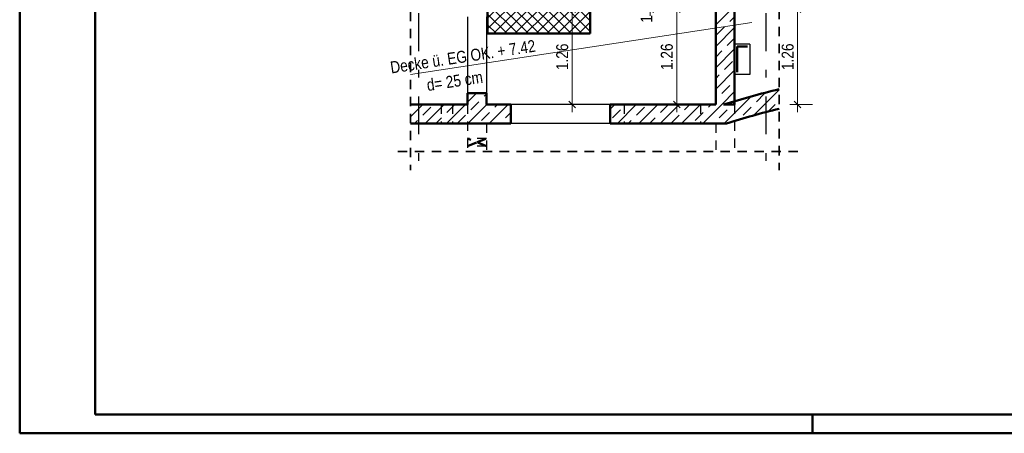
# Model space of a CAD drawing. Header units: millimetres. Extents: x 0 to 60.3, y -32.3 to 42.
# Tile 17 of 57: x 0 to 13, y 0 to 5.5. Entities that reach past the tile are written whole.
import ezdxf

# ---------------------------------------------------------------- set-up
doc = ezdxf.new("R2010")
doc.units = ezdxf.units.MM
doc.linetypes.add('DASHDOTX2', pattern=[2, 1, -0.5, 0, -0.5])
doc.linetypes.add('HIDDEN', pattern=[0.375, 0.25, -0.125])
doc.layers.add('Achsen', color=7, linetype='Continuous', lineweight=20)
doc.layers.add('Schraffuren', color=7, linetype='Continuous', lineweight=20)
doc.styles.add('Arial Narrow', font='ARIALN.TTF')
doc.dimstyles.new('Arch_Strakon_dimstyle', dxfattribs={"dimtxt": 15.75, "dimasz": 1, "dimexe": 1.25, "dimexo": 0.0625, "dimgap": 1, "dimtad": 0, "dimdec": 4, "dimzin": 12, "dimdsep": 46, "dimtxsty": 'Arial Narrow', "dimblk": 'Arrowhead_Tick', "dimsah": 1, "dimcen": 0, "dimse1": 1, "dimse2": 1, "dimclrd": 6, "dimclrt": 2, "dimazin": 0, "dimtfac": 1, "dimtdec": 4, "dimtmove": 0, "dimatfit": 3, "dimldrblk": 'NONE', "dimfxl": 1, "dimtvp": 1, "dimtolj": 1, "dimtzin": 0, "dimlwd": 13, "dimarcsym": 2})
pattern_1 = [(45, (0, 0), (-0.1414214, 0.1414214), [0.15, -0.1]), (45, (-0.07071, 0.07071), (-0.1414214, 0.1414214), [])]

# ---------------------------------------------------------------- blocks, each defined once
blk = doc.blocks.new('Arrowhead_Tick')
at = {"color": 0, "linetype": 'Continuous', "lineweight": -2}
for p, q in [((0, 20), (0, -10)), ((-1, 0), (0, 0)), ((10, 0), (0, 0))]:
    blk.add_line(p, q, dxfattribs=at)
at = {"color": 2, "linetype": 'Continuous', "lineweight": 35}
blk.add_line((4.4, 4.4), (-4.4, -4.4), dxfattribs=at)
blk = doc.blocks.new('*D131')
at = {"color": 6, "linetype": 'Continuous', "lineweight": 13}
for p, q in [((6.191, 12.195), (7.69, 12.195)), ((9.206, 12.195), (8.19, 12.195))]:
    blk.add_line(p, q, dxfattribs=at)
at = {"layer": 'Defpoints', "color": 0}
for p in [(9.216, 12.195), (6.181, 4.347), (9.216, 4.347)]:
    blk.add_point(p, dxfattribs=at)
at = {"color": 6, "lineweight": 13, "xscale": 0.01, "yscale": 0.01, "zscale": 0.01}
blk.add_blockref('Arrowhead_Tick', (9.216, 12.195), dxfattribs=at)
at = {"color": 6, "lineweight": 13, "xscale": 0.01, "yscale": 0.01, "zscale": 0.01, "rotation": 180}
blk.add_blockref('Arrowhead_Tick', (6.181, 12.195), dxfattribs=at)
at = {"color": 2, "lineweight": 35, "insert": (7.94, 12.234), "char_height": 0.1575, "attachment_point": 5, "style": 'Arial Narrow'}
blk.add_mtext('\\A1;3.03{\\A1;\\H.6x;\\S5;}', dxfattribs=at)
blk = doc.blocks.new('_None')
blk = doc.blocks.new('*D132')
at = {"color": 6, "linetype": 'Continuous', "lineweight": 13}
blk.add_line((8.7, 4.357), (8.7, 5.599), dxfattribs=at)
at = {"layer": 'Defpoints', "color": 0}
for p in [(8.7, 5.609), (9.216, 5.609), (9.016, 4.347)]:
    blk.add_point(p, dxfattribs=at)
at = {"color": 6, "lineweight": 13, "xscale": 0.01, "yscale": 0.01, "zscale": 0.01}
for p, rotation in [((8.7, 5.609), 90), ((8.7, 4.347), 270)]:
    blk.add_blockref('Arrowhead_Tick', p, dxfattribs=dict(at, rotation=rotation))
at = {"color": 2, "lineweight": 35, "insert": (8.57, 4.978), "char_height": 0.1575, "attachment_point": 5, "rotation": 90, "style": 'Arial Narrow'}
blk.add_mtext('\\A1;1.26', dxfattribs=at)
blk = doc.blocks.new('*D158')
at = {"color": 6, "linetype": 'Continuous', "lineweight": 13}
blk.add_line((10.3, 4.357), (10.3, 5.599), dxfattribs=at)
at = {"layer": 'Defpoints', "color": 0}
for p in [(9.216, 5.609), (10.3, 5.609), (9.016, 4.347)]:
    blk.add_point(p, dxfattribs=at)
at = {"color": 6, "lineweight": 13, "xscale": 0.01, "yscale": 0.01, "zscale": 0.01}
for p, rotation in [((10.3, 5.609), 89.99999999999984), ((10.3, 4.347), 269.9999999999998)]:
    blk.add_blockref('Arrowhead_Tick', p, dxfattribs=dict(at, rotation=rotation))
at = {"color": 2, "lineweight": 35, "insert": (10.17, 4.978), "char_height": 0.1575, "attachment_point": 5, "rotation": 90, "style": 'Arial Narrow'}
blk.add_mtext('\\A1;1.26', dxfattribs=at)
blk = doc.blocks.new('*D307')
at = {"layer": 'Defpoints', "color": 0}
for p in [(6.196, 5.607), (7.316, 5.607), (6.181, 4.347)]:
    blk.add_point(p, dxfattribs=at)
at = {"layer": 'Schraffuren', "color": 6, "linetype": 'Continuous', "lineweight": 13}
blk.add_line((7.316, 4.357), (7.316, 5.597), dxfattribs=at)
at = {"layer": 'Schraffuren', "color": 6, "lineweight": 13, "xscale": 0.01, "yscale": 0.01, "zscale": 0.01}
for p, rotation in [((7.316, 5.607), 90), ((7.316, 4.347), 270)]:
    blk.add_blockref('Arrowhead_Tick', p, dxfattribs=dict(at, rotation=rotation))
at = {"layer": 'Schraffuren', "color": 2, "lineweight": 35, "insert": (7.185, 4.977), "char_height": 0.1575, "attachment_point": 5, "rotation": 90, "style": 'Arial Narrow'}
blk.add_mtext('\\A1;1.26', dxfattribs=at)
blk = doc.blocks.new('*D308')
at = {"color": 6, "linetype": 'Continuous', "lineweight": 13}
for p, q in [((8.35, 5.629), (8.35, 5.639)), ((8.35, 5.609), (8.35, 5.619)), ((8.35, 5.599), (8.35, 5.589))]:
    blk.add_line(p, q, dxfattribs=at)
at = {"layer": 'Defpoints', "color": 0}
for p in [(8.35, 5.619), (9.201, 5.619), (9.216, 5.609)]:
    blk.add_point(p, dxfattribs=at)
at = {"color": 6, "lineweight": 13, "xscale": 0.01, "yscale": 0.01, "zscale": 0.01}
for p, rotation in [((8.35, 5.609), 90), ((8.35, 5.619), 270)]:
    blk.add_blockref('Arrowhead_Tick', p, dxfattribs=dict(at, rotation=rotation))
at = {"color": 2, "lineweight": 35, "insert": (8.3, 5.479), "char_height": 0.1575, "attachment_point": 5, "rotation": 90, "style": 'Arial Narrow'}
blk.add_mtext('\\A1;1', dxfattribs=at)

msp = doc.modelspace()

# ---------------------------------------------------------------- hatches: boundary and pattern name
at = {"layer": 'Schraffuren', "lineweight": 13}
h = msp.add_hatch(dxfattribs=at)
h.set_pattern_fill('bB', color=6, scale=0.01, angle=45, style=0, pattern_type=2)
h.set_pattern_definition(pattern_1)
h.paths.add_polyline_path([(9.466411, 11.174197), (9.466411, 4.346856), (9.216411, 4.346856), (9.216411, 11.174197)])
h = msp.add_hatch(dxfattribs=at)
h.set_pattern_fill('FT', color=6, scale=0.01, angle=45, style=0, pattern_type=2)
h.set_pattern_definition([(45, (0, 0), (-0.0707107, 0.0707107), []), (135, (0, 0), (-0.0707107, -0.0707107), [])])
h.paths.add_polyline_path([(7.556411, 6.28089), (7.556411, 5.284096), (6.196411, 5.284096), (6.196411, 6.28089)])
h = msp.add_hatch(dxfattribs=at)
h.set_pattern_fill('bB', color=6, scale=0.01, angle=45, style=0, pattern_type=2)
h.set_pattern_definition(pattern_1)
h.paths.add_polyline_path([(6.181411, 4.494486), (6.181411, 4.346856), (5.931411, 4.346856), (5.931411, 4.494486)])
h = msp.add_hatch(dxfattribs=at)
h.set_pattern_fill('bB', color=6, scale=0.01, angle=45, style=0, pattern_type=2)
h.set_pattern_definition(pattern_1)
h.paths.add_polyline_path([(10.055776, 4.548745), (10.055776, 4.291269), (10.025245, 4.28363), (9.994733, 4.275917), (9.964239, 4.26813), (9.933765, 4.260269), (9.90331, 4.252333), (9.872874, 4.244323), (9.842459, 4.236239), (9.812062, 4.228081), (9.781686, 4.219849), (9.75133, 4.211543), (9.720994, 4.203163), (9.690679, 4.19471), (9.660385, 4.186182), (9.630111, 4.177581), (9.599858, 4.168905), (9.569627, 4.160157), (9.539417, 4.151334), (9.509228, 4.142438), (9.479062, 4.133469), (9.448917, 4.124426), (9.418794, 4.115309), (9.388694, 4.106119), (9.358616, 4.096856), (9.321021, 4.346856), (9.351395, 4.356115), (9.381792, 4.365301), (9.41221, 4.374413), (9.44265, 4.383452), (9.473112, 4.392418), (9.503595, 4.40131), (9.5341, 4.410128), (9.564626, 4.418873), (9.595173, 4.427544), (9.625741, 4.436142), (9.656329, 4.444666), (9.686938, 4.453116), (9.717567, 4.461492), (9.748216, 4.469795), (9.778885, 4.478023), (9.809574, 4.486178), (9.840283, 4.494258), (9.871011, 4.502264), (9.901758, 4.510197), (9.932524, 4.518055), (9.963309, 4.525839), (9.994113, 4.533548), (10.024935, 4.541184)])
h = msp.add_hatch(dxfattribs=at)
h.set_pattern_fill('bB', color=6, scale=0.01, angle=45, style=0, pattern_type=2)
h.set_pattern_definition(pattern_1)
h.paths.add_polyline_path([(6.503914, 4.346856), (6.503914, 4.096856), (5.174992, 4.096856), (5.174992, 4.346856)])
h = msp.add_hatch(dxfattribs=at)
h.set_pattern_fill('bB', color=6, scale=0.01, angle=45, style=0, pattern_type=2)
h.set_pattern_definition(pattern_1)
h.paths.add_polyline_path([(9.321021, 4.346856), (9.358616, 4.096856), (7.818914, 4.096856), (7.818914, 4.346856)])

# ---------------------------------------------------------------- linework, layer by layer
at = {"color": 4, "linetype": 'Continuous', "lineweight": 50}
for p, q in [((0, 42.05), (0, 0)), ((1, 41.8), (1, 0.25)), ((9.216411, 11.174197), (9.216411, 4.346856)), ((9.466411, 11.174197), (9.466411, 4.346856)), ((6.196411, 6.28089), (6.196411, 5.284096)), ((7.556411, 6.28089), (7.556411, 5.284096)), ((7.556411, 5.284096), (6.196411, 5.284096)), ((5.931411, 4.494509), (5.931411, 4.346856)), ((6.181411, 4.494486), (5.931411, 4.494486)), ((6.181411, 4.494509), (6.181411, 4.346856)), ((5.931411, 4.346856), (5.174992, 4.346856)), ((6.503914, 4.346856), (6.181411, 4.346856)), ((6.503914, 4.346856), (6.503914, 4.096856)), ((7.818914, 4.346856), (7.818914, 4.096856)), ((9.216411, 4.346856), (7.818914, 4.346856)), ((9.466411, 4.346856), (9.321021, 4.346856)), ((6.503914, 4.096856), (5.174992, 4.096856)), ((9.358616, 4.096856), (7.818914, 4.096856)), ((1, 0.25), (59.2, 0.25)), ((0, 0), (59.45, 0))]:
    msp.add_line(p, q, dxfattribs=at)
at = {"color": 2, "linetype": 'HIDDEN', "lineweight": 35, "ltscale": 0.5}
for p, q in [((10.055776, 11.674197), (10.055776, 3.477416)), ((5.174992, 11.424197), (5.174992, 3.477416)), ((10.305776, 3.727416), (4.924992, 3.727416))]:
    msp.add_line(p, q, dxfattribs=at)
at = {"color": 5, "linetype": 'Continuous', "lineweight": 18}
msp.add_line((5.174992, 4.745514), (9.693542, 5.430899), dxfattribs=at)
at = {"color": 3, "linetype": 'HIDDEN', "lineweight": 25, "ltscale": 0.5}
for p, q in [((5.58181, 4.346856), (5.58181, 4.096856)), ((5.73181, 4.346856), (5.73181, 4.096856)), ((5.931411, 4.346856), (5.931411, 3.727416)), ((8.006411, 4.346856), (8.006411, 4.096856)), ((9.016411, 4.346856), (9.016411, 4.096856)), ((9.466411, 4.346856), (9.466411, 3.727416)), ((6.181411, 4.096856), (6.181411, 3.727416)), ((9.216411, 4.096856), (9.216411, 3.727416)), ((6.181411, 3.896856), (5.931411, 3.896856)), ((6.181411, 3.796856), (5.931411, 3.796856))]:
    msp.add_line(p, q, dxfattribs=at)
at = {"color": 4, "linetype": 'Continuous', "lineweight": 50, "ltscale": 0.5}
msp.add_line((10.5, 0), (10.5, 0.25), dxfattribs=at)
at = {"color": 4, "linetype": 'Continuous', "lineweight": 50}
for radius, start, end in [(13.168449, 103.7060707, 107.0219261), (12.918449, 103.9766477, 107.1870767)]:
    msp.add_arc((13.175922, -8.24472), radius, start, end, dxfattribs=at)
at = {"layer": 'Achsen', "color": 3, "linetype": 'DASHDOTX2', "lineweight": 25, "ltscale": 0.5}
for p, q in [((5.28145, 12.153808), (5.28145, 3.471469)), ((9.88145, 12.153808), (9.88145, 3.471469))]:
    msp.add_line(p, q, dxfattribs=at)
at = {"layer": 'Achsen', "color": 3, "linetype": 'Continuous', "lineweight": 25}
for p, q in [((5.931411, 5.504509), (5.931411, 4.494509)), ((6.181411, 5.504509), (6.181411, 4.494509)), ((9.469316, 5.143336), (9.469316, 4.743336)), ((9.669316, 5.143336), (9.469316, 5.143336)), ((9.669316, 5.143336), (9.669316, 4.743336)), ((9.669316, 4.743336), (9.469316, 4.743336)), ((7.818914, 4.346856), (6.503914, 4.346856)), ((7.818914, 4.096856), (6.503914, 4.096856))]:
    msp.add_line(p, q, dxfattribs=at)
at = {"layer": 'Achsen', "color": 4, "linetype": 'Continuous', "lineweight": 50}
for p, q in [((9.499316, 5.113336), (9.499316, 4.773336)), ((9.639316, 5.113336), (9.499316, 5.113336))]:
    msp.add_line(p, q, dxfattribs=at)
at = {"layer": 'Achsen', "color": 4, "linetype": 'HIDDEN', "lineweight": 50, "ltscale": 0.5}
for p, q in [((6.181411, 3.796856), (5.931411, 3.896856)), ((5.931411, 3.796856), (6.056411, 3.846856)), ((6.056411, 3.846856), (6.181411, 3.896856))]:
    msp.add_line(p, q, dxfattribs=at)

# ---------------------------------------------------------------- texts
at = {"color": 2, "lineweight": 35, "style": 'Arial Narrow'}
for s, p in [('Decke ü. EG OK. + 7.42', (4.920663, 4.756442)), ('d= 25 cm', (5.403206, 4.523551))]:
    msp.add_text(s, height=0.1575, rotation=8.62503, dxfattribs=at).set_placement(p)

# ---------------------------------------------------------------- dimensions: what is measured, and where the dimension line sits
at = {"lineweight": 35}
dim = msp.add_linear_dim(base=(9.216411, 12.195283), p1=(6.181411, 4.346856), p2=(9.216411, 4.346856), text='3.03{\\A1;\\H.6x;\\S5;}', dimstyle='Arch_Strakon_dimstyle', override={"dimscale": 0.01, "dimtxt": 15.75, "dimasz": 1, "dimgap": 5, "dimtad": 0, "dimjust": 0, "dimtih": 0, "dimtoh": 0, "dimdec": 4, "dimdsep": 46, "dimtxsty": 'Arial Narrow', "dimclrd": 6, "dimclrt": 2, "dimtix": 0, "dimtofl": 255, "dimtmove": 2, "dimatfit": 2, "dimfxl": 0, "dimfxlon": 0, "dimtvp": 31.746032, "dimlwd": 13}, dxfattribs=at)
dim.commit()
dim.dimension.update_dxf_attribs({"geometry": '*D131', "text_midpoint": (7.940371, 12.23355), "dimtype": 160})
for base, p1, p2, text, override, picture, middle in [((8.35, 5.619096), (9.216411, 5.609096), (9.20136, 5.619096), '1', {"dimscale": 0.01, "dimtxt": 15.75, "dimasz": 1, "dimgap": 5, "dimtad": 0, "dimjust": 0, "dimtih": 0, "dimtoh": 0, "dimdec": 5, "dimdsep": 46, "dimtxsty": 'Arial Narrow', "dimclrd": 6, "dimclrt": 2, "dimtix": 0, "dimtofl": 255, "dimtmove": 2, "dimatfit": 2, "dimfxl": 0, "dimfxlon": 0, "dimtvp": 31.746032, "dimlwd": 13}, '*D308', (8.3, 5.479134)), ((8.7, 5.609096), (9.016411, 4.346856), (9.216411, 5.609096), '1.26', {"dimscale": 0.01, "dimtxt": 15.75, "dimasz": 1, "dimgap": 5, "dimtad": 1, "dimjust": 0, "dimtih": 0, "dimtoh": 0, "dimdec": 5, "dimdsep": 46, "dimtxsty": 'Arial Narrow', "dimclrd": 6, "dimclrt": 2, "dimtix": 1, "dimtofl": 255, "dimtmove": 0, "dimatfit": 2, "dimfxl": 0, "dimfxlon": 0, "dimtvp": 31.746032, "dimlwd": 13}, '*D132', (8.7, 4.977976)), ((10.3, 5.609096), (9.016411, 4.346856), (9.216411, 5.609096), '1.26', {"dimscale": 0.01, "dimtxt": 15.75, "dimasz": 1, "dimgap": 5, "dimtad": 1, "dimjust": 0, "dimtih": 0, "dimtoh": 0, "dimdec": 5, "dimdsep": 46, "dimtxsty": 'Arial Narrow', "dimclrd": 6, "dimclrt": 2, "dimtix": 1, "dimtofl": 255, "dimtmove": 0, "dimatfit": 2, "dimfxl": 0, "dimfxlon": 0, "dimtvp": 31.746032, "dimlwd": 13}, '*D158', (10.3, 4.977976))]:
    dim = msp.add_linear_dim(base=base, p1=p1, p2=p2, angle=90, text=text, dimstyle='Arch_Strakon_dimstyle', override=override, dxfattribs=at)
    dim.commit()
    dim.dimension.update_dxf_attribs({"geometry": picture, "text_midpoint": middle, "dimtype": 160})
at = {"layer": 'Schraffuren', "lineweight": 35}
dim = msp.add_linear_dim(base=(7.31588, 5.607496), p1=(6.181411, 4.346856), p2=(6.196411, 5.607496), angle=90, text='1.26', dimstyle='Arch_Strakon_dimstyle', override={"dimscale": 0.01, "dimtxt": 15.75, "dimasz": 1, "dimgap": 5, "dimtad": 1, "dimjust": 0, "dimtih": 0, "dimtoh": 0, "dimdec": 5, "dimdsep": 46, "dimtxsty": 'Arial Narrow', "dimclrd": 6, "dimclrt": 2, "dimtix": 1, "dimtofl": 255, "dimtmove": 0, "dimatfit": 2, "dimfxl": 0, "dimfxlon": 0, "dimtvp": 31.746032, "dimlwd": 13}, dxfattribs=at)
dim.commit()
dim.dimension.update_dxf_attribs({"geometry": '*D307', "text_midpoint": (7.31588, 4.977176), "dimtype": 160})

doc.saveas('drawing.dxf')
